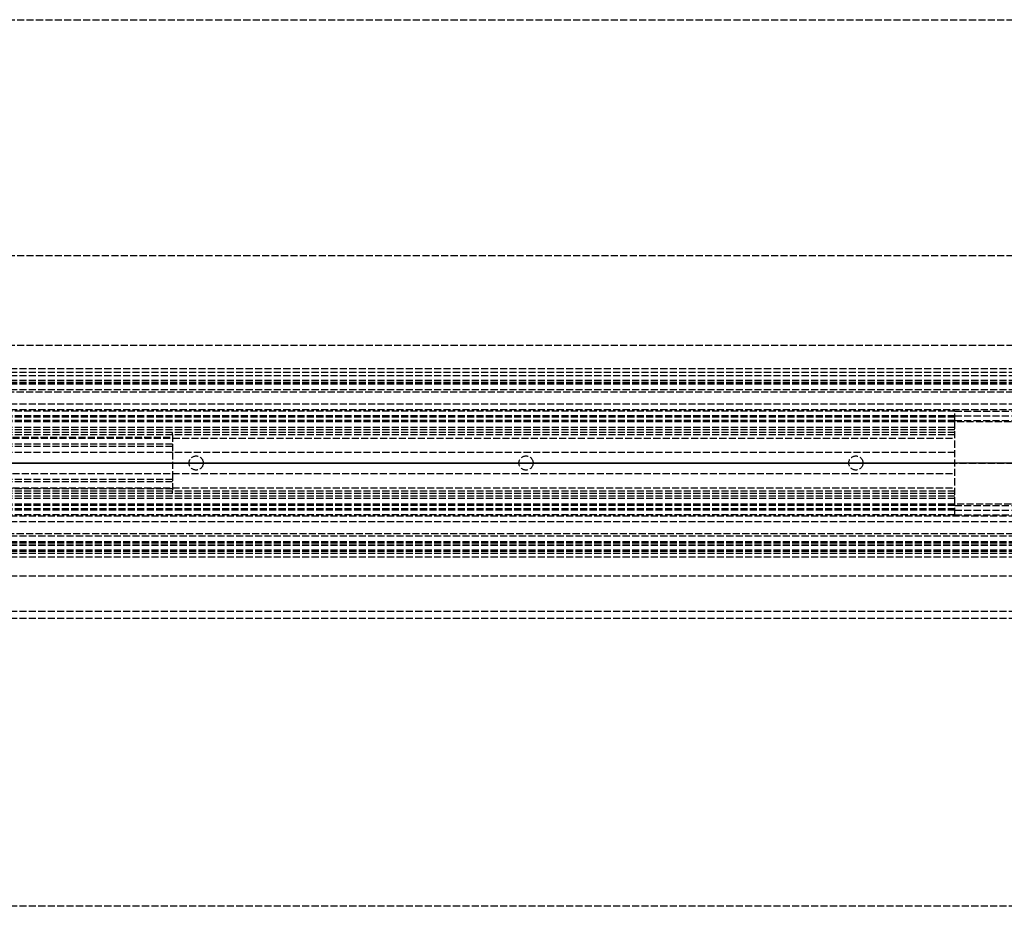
# Model space of a CAD drawing. Header units: millimetres. Extents: x 0 to 2000, y -94 to 94.
# Tile 10 of 12: x 415 to 624, y -94 to 94. Entities that reach past the tile are written whole.
import ezdxf

# ---------------------------------------------------------------- set-up
doc = ezdxf.new("R2010")
doc.units = ezdxf.units.MM
doc.header["$LTSCALE"] = 10
doc.linetypes.add('ALLCAD_Strich', pattern=[0.2, 0.15, -0.05])
doc.layers.add('BESCH_KONT_sich_schn_ansi_2d', color=40, linetype='Continuous')
doc.layers.add('BESCH_KONT_sich_schn_grun_2d', color=10, linetype='Continuous')

msp = doc.modelspace()

# ---------------------------------------------------------------- linework, layer by layer
at = {"layer": 'BESCH_KONT_sich_schn_ansi_2d', "linetype": 'ALLCAD_Strich'}
for p, q in [((0, 0, 2368), (2000, 0, 2368)), ((2000, 0, 2418), (0, 0, 2418)), ((0, 0, 6), (1030, 0, 6)), ((0, 0, 7), (1030, 0, 7)), ((2000, 0, 2365.5), (0, 0, 2365.5)), ((2000, 0, 2293.5), (0, 0, 2293.5)), ((0, 0, 23), (1030, 0, 23)), ((0, 0, 24), (1030, 0, 24)), ((0, 0, 24), (1030, 0, 24)), ((1030, 0, 2299.5), (0, 0, 2299.5)), ((2000, 0, 2306), (0, 0, 2306)), ((2000, 0, 2307.5), (0, 0, 2307.5)), ((2000, 0, 2312.5), (0, 0, 2312.5)), ((2000, 0, 2331.5), (0, 0, 2331.5)), ((2000, 0, 2333), (0, 0, 2333)), ((2000, 0, 2335.5), (0, 0, 2335.5)), ((2000, 0, 2342), (0, 0, 2342)), ((2000, 0, 2343.5), (0, 0, 2343.5)), ((2000, 0, 2365), (0, 0, 2365)), ((2000, 0, 2346.21), (0, 0, 2346.21)), ((2000, 0, 2344.44), (0, 0, 2344.44)), ((2000, 0, 2343.73), (0, 0, 2343.73)), ((2000, 0, 2345.5), (0, 0, 2345.5)), ((2000, 0, 2295), (0, 0, 2295)), ((2000, 0, 2303.5), (0, 0, 2303.5)), ((2000, 0, 2306), (0, 0, 2306)), ((2000, 0, 2343.73), (0, 0, 2343.73)), ((2000, 0, 2344.44), (0, 0, 2344.44)), ((2000, 0, 2346.5), (0, 0, 2346.5)), ((2000, 0, 2364), (0, 0, 2364)), ((2000, 0, 2305.5), (0.02, 0, 2305.5)), ((613, 0, 2335.4), (47, 0, 2335.4)), ((47, 0, 2331.4), (613, 0, 2331.4)), ((47, 0, 2327.4), (613, 0, 2327.4)), ((613, 0, 2334.4), (47, 0, 2334.4)), ((613, 0, 2334.9), (47, 0, 2334.9)), ((613, 0, 2339.4), (47, 0, 2339.4)), ((613, 0, 2339.9), (47, 0, 2339.9)), ((613, 0, 2333.9), (47, 0, 2333.9)), ((613, 0, 2332.4), (47, 0, 2332.4)), ((613, 0, 2326.4), (47, 0, 2326.4)), ((151, 0, 2311.4), (447, 0, 2311.4)), ((447, 0, 2308.9), (151, 0, 2308.9)), ((447, 0, 2304.9), (151, 0, 2304.9)), ((447, 0, 2303.4), (151, 0, 2303.4)), ((447, 0, 2312.4), (151, 0, 2312.4)), ((151, 0, 2310.4), (447, 0, 2310.4)), ((447, 0, 2322.9), (151, 0, 2322.9)), ((447, 0, 2323.9), (151, 0, 2323.9)), ((447, 0, 2325.4), (151, 0, 2325.4)), ((447, 0, 2325.9), (151, 0, 2325.9)), ((966, 0, 2365), (202, 0, 2365)), ((963, 0, 2343.5), (205, 0, 2343.5)), ((613, 0, 2325.9), (447, 0, 2325.9)), ((447, 0, 2325.4), (447, 0, 2325.9)), ((447, 0, 2322.9), (447, 0, 2325.4)), ((447, 0, 2312.4), (447, 0, 2322.9)), ((447, 0, 2303.4), (447, 0, 2312.4)), ((450.5, 0, 2339.9), (450.5, 0, 2335.4)), ((450.5, 0, 2331.4), (450.5, 0, 2334.4)), ((453.5, 0, 2339.9), (453.5, 0, 2335.4)), ((453.5, 0, 2331.4), (453.5, 0, 2334.4)), ((520.5, 0, 2339.9), (520.5, 0, 2335.4)), ((520.5, 0, 2331.4), (520.5, 0, 2334.4)), ((523.5, 0, 2339.9), (523.5, 0, 2335.4)), ((523.5, 0, 2331.4), (523.5, 0, 2334.4)), ((590.5, 0, 2339.9), (590.5, 0, 2335.4)), ((590.5, 0, 2331.4), (590.5, 0, 2334.4)), ((593.5, 0, 2339.9), (593.5, 0, 2335.4)), ((593.5, 0, 2331.4), (593.5, 0, 2334.4)), ((613, 0, 2333.9), (613, 0, 2339.9)), ((613, 0, 2332.4), (613, 0, 2333.9)), ((613, 0, 2326.4), (613, 0, 2332.4)), ((613, 0, 2325.9), (613, 0, 2326.4))]:
    msp.add_line(p, q, dxfattribs=at)
at = {"layer": 'BESCH_KONT_sich_schn_grun_2d', "linetype": 'ALLCAD_Strich'}
for p, q in [((0, 94), (2000, 94)), ((0, 44), (2000, 44)), ((0, 25), (2000, 25)), ((2000, 20), (0, 20)), ((2000, 19.21), (0, 19.21)), ((2000, 18.5), (0, 18.5)), ((2000, 17.5), (0, 17.5)), ((2000, 17.44), (0, 17.44)), ((2000, 17), (0, 17)), ((2000, 16.73), (0, 16.73)), ((2000, 15.5), (0, 15.5)), ((966, 15.5), (202, 15.5)), ((821.4, 15), (398.6, 15)), ((2000, 12.5), (0, 12.5)), ((2000, 11.25), (0, 11.25)), ((613, 11), (47, 11)), ((613, 9), (613, 11)), ((613, 11), (1030, 11)), ((613, 10), (47, 10)), ((613, 9.75), (47, 9.75)), ((613, 9), (47, 9)), ((613, 8.75), (47, 8.75)), ((613, 10), (890, 10)), ((613, 10), (890, 10)), ((613, 8.75), (613, 9)), ((613, 9), (1030, 9)), ((613, -8.75), (613, 8.75)), ((1941, 8.75), (613, 8.75)), ((613, 7.5), (47, 7.5)), ((613, 7), (47, 7)), ((613, 6.5), (47, 6.5)), ((447, 6), (447, 6.5)), ((47.02, 5.25), (613, 5.25)), ((447, 6), (151, 6)), ((151, 5.5), (447, 5.5)), ((447, 6), (447, 2.25)), ((613, 6), (447, 6)), ((613, 2.25), (47, 2.25)), ((447, 4), (151, 4)), ((447, 3.5), (151, 3.5)), ((447, 2.25), (447, -2.25)), ((47, -2.25), (613, -2.25)), ((447, -3.5), (151, -3.5)), ((447, -4), (151, -4)), ((447, -2.25), (447, -6)), ((47, -5.25), (613, -5.25)), ((447, -5.5), (151, -5.5)), ((447, -6), (151, -6)), ((613, -6), (447, -6)), ((447, -6.5), (447, -6)), ((613, -6.5), (47, -6.5)), ((613, -7), (47, -7)), ((613, -7.5), (47, -7.5)), ((613, -8.75), (47, -8.75)), ((613, -9), (47, -9)), ((613, -9.75), (47, -9.75)), ((613, -10), (47, -10)), ((613, -9), (613, -8.75)), ((1941, -8.75), (613, -8.75)), ((613, -11), (613, -9)), ((613, -9), (1030, -9)), ((613, -10), (890, -10)), ((613, -10), (890, -10)), ((2000, -11.25), (0, -11.25)), ((2000, -12.5), (0, -12.5)), ((613, -11), (47, -11)), ((613, -11), (1030, -11)), ((2000, -15.5), (0, -15.5)), ((966, -15.5), (202, -15.5)), ((821.4, -15), (398.6, -15)), ((2000, -16.73), (0, -16.73)), ((2000, -16.73), (0, -16.73)), ((2000, -17), (0, -17)), ((2000, -17.44), (0, -17.44)), ((2000, -17.44), (0, -17.44)), ((2000, -17.5), (0, -17.5)), ((2000, -17.5), (0, -17.5)), ((2000, -18.5), (0, -18.5)), ((2000, -18.79), (0, -18.79)), ((2000, -19.21), (0, -19.21)), ((2000, -19.21), (0, -19.21)), ((2000, -20), (0, -20)), ((2000, -24), (0, -24)), ((2000, -31.5), (0, -31.5)), ((2000, -33), (0, -33)), ((2000, -94), (0, -94))]:
    msp.add_line(p, q, dxfattribs=at)
for centre in [(452, 0), (522, 0), (592, 0)]:
    msp.add_circle(centre, 1.5, dxfattribs=at)

doc.saveas('drawing.dxf')
